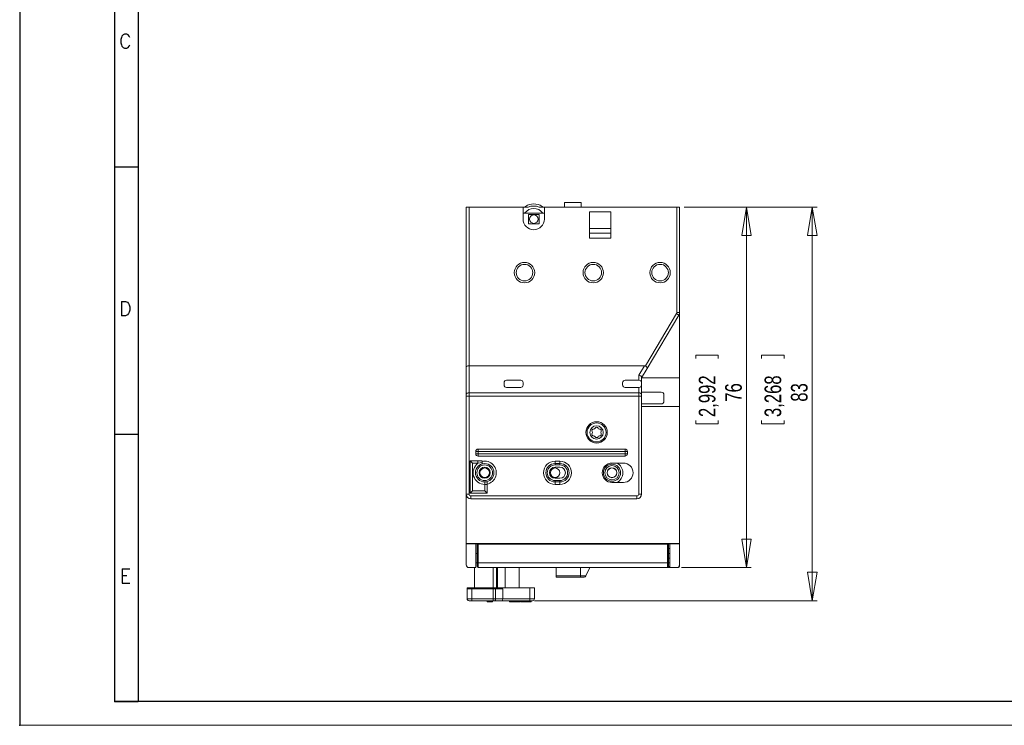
# Model space of a CAD drawing. Header units: millimetres. Extents: x 0 to 420, y 0 to 297.
# Tile 1 of 16: x 0 to 208, y 0 to 149. Entities that reach past the tile are written whole.
import ezdxf

# ---------------------------------------------------------------- set-up
doc = ezdxf.new("R2010")
doc.units = ezdxf.units.MM
doc.header["$PDSIZE"] = -1
doc.layers.add('FORMATO', color=7, linetype='Continuous')
doc.styles.add('SLDTEXTSTYLE0', font='ROMANS')
doc.styles.add('SLDTEXTSTYLE3', font='TXT', dxfattribs={"width": 0.75})
doc.dimstyles.new('SLDDIMSTYLE0', dxfattribs={"dimtxt": 3.5, "dimasz": 6, "dimexe": 0, "dimexo": 0.0625, "dimgap": 0.875, "dimtad": 1, "dimtoh": 1, "dimrnd": 1e-09, "dimzin": 12, "dimdsep": 46, "dimtxsty": 'SLDTEXTSTYLE3', "dimblk1": 'CLOSED', "dimblk2": 'CLOSED', "dimsah": 1, "dimcen": 0.09, "dimadec": 0, "dimazin": 0, "dimtfac": 1, "dimtofl": 0, "dimtmove": 0, "dimatfit": 3, "dimldrblk": 'CLOSED', "dimfxl": 0, "dimtolj": 1, "dimtzin": 12, "dimarcsym": 0})

# ---------------------------------------------------------------- blocks, each defined once
blk = doc.blocks.new('_CLOSED')
at = {"color": 0, "linetype": 'ByBlock', "lineweight": -2}
for p, q in [((-1, 0.166667), (0, 0)), ((-1, 0.166667), (-1, -0.166667)), ((0, 0), (-1, -0.166667)), ((0, 0), (-1, 0))]:
    blk.add_line(p, q, dxfattribs=at)
blk = doc.blocks.new('*D4')
at = {"color": 7, "linetype": 'Continuous', "lineweight": 0}
for p, q in [((140.18, 109.27), (154.32, 109.27)), ((153.32, 109.27), (153.32, 33.27)), ((142.63, 78.07), (147.35, 78.07)), ((142.63, 78.07), (142.63, 77.36)), ((147.35, 78.07), (147.35, 77.36)), ((142.63, 63.59), (142.63, 64.3)), ((142.63, 63.59), (147.35, 63.59)), ((147.35, 63.59), (147.35, 64.3)), ((139.58, 33.27), (154.32, 33.27))]:
    blk.add_line(p, q, dxfattribs=at)
at = {"color": 7, "linetype": 'Continuous', "lineweight": 0, "xscale": 6, "yscale": 6}
for p, rotation in [((153.32, 109.27, -10.51), 90.00000000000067), ((153.32, 33.27, -10.51), 270.0000000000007)]:
    blk.add_blockref('_CLOSED', p, dxfattribs=dict(at, rotation=rotation))
at = {"color": 7, "linetype": 'Continuous', "lineweight": 0, "char_height": 3.5, "attachment_point": 1, "rotation": 90, "style": 'SLDTEXTSTYLE3'}
for s, insert in [('2,992', (143.25, 65.01)), ('76', (148.81, 68.25))]:
    blk.add_mtext(s, dxfattribs=dict(at, insert=insert))
blk = doc.blocks.new('*D5')
at = {"color": 7, "linetype": 'Continuous', "lineweight": 0}
for p, q in [((140.18, 109.27), (168.19, 109.27)), ((167.19, 109.27), (167.19, 26.27)), ((156.5, 78.07), (161.22, 78.07)), ((156.5, 78.07), (156.5, 77.36)), ((161.22, 78.07), (161.22, 77.36)), ((156.5, 63.59), (156.5, 64.3)), ((156.5, 63.59), (161.22, 63.59)), ((161.22, 63.59), (161.22, 64.3)), ((108.58, 26.27), (168.19, 26.27))]:
    blk.add_line(p, q, dxfattribs=at)
at = {"color": 7, "linetype": 'Continuous', "lineweight": 0, "xscale": 6, "yscale": 6}
for p, rotation in [((167.19, 109.27, -10.51), 90.00000000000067), ((167.19, 26.27, -10.51), 270.0000000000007)]:
    blk.add_blockref('_CLOSED', p, dxfattribs=dict(at, rotation=rotation))
at = {"color": 7, "linetype": 'Continuous', "lineweight": 0, "char_height": 3.5, "attachment_point": 1, "rotation": 90, "style": 'SLDTEXTSTYLE3'}
for s, insert in [('3,268', (157.12, 65.01)), ('83', (162.68, 68.25))]:
    blk.add_mtext(s, dxfattribs=dict(at, insert=insert))

msp = doc.modelspace()

# ---------------------------------------------------------------- linework, layer by layer
at = {"color": 7, "linetype": 'Continuous', "lineweight": 15}
for p, q in [((114.933, 109.269), (114.933, 110.269)), ((114.933, 110.269), (118.433, 110.269)), ((118.433, 109.269), (118.433, 110.269)), ((94.183, 109.269), (94.783, 109.269)), ((94.183, 75.591), (94.183, 109.269)), ((94.783, 109.269), (94.783, 75.84)), ((94.783, 109.269), (106.183, 109.269)), ((106.183, 109.269), (106.183, 106.769)), ((106.183, 109.269), (107.287, 109.269)), ((106.183, 108.048), (106.582, 108.048)), ((106.582, 108.048), (110.284, 108.048)), ((109.579, 109.269), (110.683, 109.269)), ((110.284, 108.048), (110.683, 108.048)), ((110.683, 106.769), (110.683, 109.269)), ((110.683, 109.269), (138.583, 109.269)), ((120.183, 108.269), (120.183, 104.769)), ((120.183, 108.269), (124.683, 108.269)), ((124.683, 108.269), (124.683, 104.769)), ((138.583, 87.043), (138.583, 109.269)), ((138.583, 109.269), (139.183, 109.269)), ((139.183, 109.269), (139.183, 87.043)), ((107.31, 107.698), (107.31, 105.809)), ((109.558, 107.698), (107.31, 107.698)), ((109.558, 105.811), (109.558, 107.698)), ((107.345, 105.769), (109.521, 105.769)), ((120.183, 104.769), (124.683, 104.769)), ((120.183, 104.769), (120.183, 103.769)), ((124.683, 104.769), (124.683, 103.769)), ((120.183, 103.769), (124.683, 103.769)), ((120.183, 103.769), (120.183, 102.769)), ((120.183, 102.769), (124.683, 102.769)), ((124.683, 103.769), (124.683, 102.769)), ((131.975, 75.783), (138.527, 86.839)), ((139.043, 86.533), (132.378, 75.285)), ((139.183, 87.043), (138.583, 87.043)), ((139.183, 87.043), (139.183, 73.269)), ((94.183, 69.708), (94.183, 75.591)), ((94.783, 75.84), (94.783, 70.132)), ((94.783, 75.84), (131.758, 75.84)), ((130.583, 73.857), (131.758, 75.84)), ((132.378, 75.285), (131.183, 73.269)), ((105.683, 72.769), (102.683, 72.769)), ((130.683, 72.769), (127.683, 72.769)), ((130.583, 72.769), (130.583, 73.857)), ((131.183, 73.348), (131.183, 72.269)), ((139.183, 73.269), (131.183, 73.269)), ((139.183, 73.269), (139.183, 67.269)), ((102.183, 72.269), (102.183, 71.769)), ((102.683, 71.269), (105.683, 71.269)), ((106.183, 71.769), (106.183, 72.269)), ((127.183, 72.269), (127.183, 71.769)), ((127.683, 71.269), (130.683, 71.269)), ((130.583, 70.132), (130.583, 71.269)), ((131.183, 71.769), (131.183, 72.269)), ((131.183, 71.769), (131.183, 69.708)), ((94.183, 69.425), (94.183, 69.708)), ((94.183, 69.425), (94.783, 69.425)), ((94.183, 48.769), (94.183, 69.425)), ((94.783, 70.132), (94.783, 69.425)), ((94.783, 70.132), (130.583, 70.132)), ((130.583, 69.425), (94.783, 69.425)), ((94.783, 69.425), (94.783, 48.769)), ((130.583, 69.425), (130.583, 70.132)), ((131.183, 69.425), (130.583, 69.425)), ((130.583, 48.769), (130.583, 69.425)), ((135.283, 70.269), (131.183, 70.269)), ((135.283, 70.269), (131.183, 70.269)), ((131.183, 69.708), (131.183, 69.425)), ((131.183, 69.425), (131.183, 48.769)), ((135.883, 69.669), (135.883, 68.369)), ((135.883, 68.369), (135.883, 69.669)), ((135.283, 67.769), (131.183, 67.769)), ((131.183, 67.769), (135.283, 67.769)), ((139.183, 67.269), (131.183, 67.269)), ((139.183, 67.269), (139.183, 38.369)), ((96.683, 57.769), (96.683, 58.269)), ((96.683, 58.269), (127.683, 58.269)), ((127.683, 57.769), (127.683, 58.269)), ((96.183, 57.769), (96.683, 57.769)), ((96.183, 57.269), (96.183, 57.769)), ((96.183, 57.269), (96.683, 57.269)), ((96.683, 57.769), (96.683, 57.269)), ((127.683, 57.769), (96.683, 57.769)), ((96.683, 57.269), (127.683, 57.269)), ((96.683, 56.769), (96.683, 57.269)), ((127.683, 56.769), (96.683, 56.769)), ((127.683, 57.269), (127.683, 57.769)), ((127.683, 57.769), (128.183, 57.769)), ((127.683, 57.269), (128.183, 57.269)), ((127.683, 56.769), (127.683, 57.269)), ((128.183, 57.769), (128.183, 57.269)), ((96.668, 55.769), (95.033, 55.769)), ((95.033, 55.769), (95.033, 48.969)), ((95.533, 55.269), (95.533, 49.469)), ((96.668, 55.269), (95.533, 55.269)), ((96.668, 55.269), (96.668, 55.769)), ((96.668, 55.769), (97.533, 55.769)), ((97.533, 55.457), (96.668, 55.269)), ((112.933, 55.719), (112.933, 55.219)), ((112.933, 55.719), (113.933, 55.719)), ((112.933, 55.219), (112.933, 54.919)), ((113.933, 55.219), (112.933, 55.219)), ((113.933, 54.919), (112.933, 54.919)), ((113.933, 54.444), (112.933, 54.444)), ((113.933, 55.219), (113.933, 55.719)), ((113.933, 55.219), (113.933, 54.919)), ((127.333, 55.319), (124.933, 55.319)), ((112.933, 52.094), (113.933, 52.094)), ((98.083, 50.819), (98.083, 51.319)), ((98.083, 50.819), (98.583, 50.819)), ((98.083, 49.469), (98.083, 50.819)), ((98.583, 51.003), (98.583, 50.819)), ((98.583, 48.969), (98.583, 50.819)), ((112.933, 51.619), (113.933, 51.619)), ((112.933, 51.319), (112.933, 51.619)), ((112.933, 51.319), (113.933, 51.319)), ((112.933, 50.819), (112.933, 51.319)), ((113.933, 50.819), (112.933, 50.819)), ((113.933, 51.319), (113.933, 51.619)), ((113.933, 51.319), (113.933, 50.819)), ((124.933, 51.219), (127.333, 51.219)), ((94.183, 48.769), (94.783, 48.769)), ((94.183, 48.769), (94.183, 38.369)), ((95.033, 48.969), (98.583, 48.969)), ((95.183, 48.369), (130.183, 48.369)), ((95.183, 47.769), (95.183, 48.369)), ((130.183, 47.769), (95.183, 47.769)), ((95.533, 49.469), (98.083, 49.469)), ((130.183, 47.769), (130.183, 48.369)), ((131.183, 48.769), (130.583, 48.769)), ((139.183, 38.369), (94.183, 38.369)), ((94.183, 38.269), (94.183, 38.369)), ((96.233, 38.269), (94.183, 38.269)), ((94.183, 33.869), (94.183, 38.269)), ((96.233, 38.269), (96.233, 33.269)), ((96.483, 38.269), (96.233, 38.269)), ((96.483, 38.219), (96.483, 38.369)), ((96.483, 38.219), (96.483, 34.269)), ((96.733, 38.219), (96.483, 38.219)), ((96.733, 34.269), (96.733, 38.219)), ((136.633, 38.219), (96.733, 38.219)), ((97.483, 38.269), (97.483, 38.219)), ((99.383, 38.269), (97.483, 38.269)), ((97.614, 38.269), (97.614, 38.219)), ((99.383, 38.219), (99.383, 38.269)), ((135.883, 38.269), (133.983, 38.269)), ((133.983, 38.269), (133.983, 38.219)), ((135.883, 38.219), (135.883, 38.269)), ((136.633, 38.219), (136.633, 34.269)), ((136.633, 38.219), (136.883, 38.219)), ((136.883, 38.219), (136.883, 38.369)), ((136.883, 38.269), (137.133, 38.269)), ((136.883, 38.219), (136.883, 34.269)), ((137.133, 38.269), (137.133, 33.269)), ((139.183, 38.269), (137.133, 38.269)), ((138.312, 38.369), (138.312, 38.269)), ((138.383, 38.269), (138.383, 38.369)), ((139.183, 38.269), (139.183, 38.369)), ((139.183, 33.869), (139.183, 38.269)), ((96.483, 36.269), (96.233, 36.269)), ((137.133, 37.269), (136.883, 37.269)), ((137.133, 36.269), (136.883, 36.269)), ((96.233, 33.269), (94.783, 33.269)), ((95.921, 33.269), (95.921, 28.969)), ((96.233, 34.269), (96.483, 34.269)), ((96.733, 34.269), (96.483, 34.269)), ((96.733, 33.269), (96.733, 34.269)), ((136.633, 34.269), (96.733, 34.269)), ((136.633, 33.269), (96.733, 33.269)), ((99.845, 28.969), (99.845, 33.269)), ((100.606, 33.269), (100.606, 28.969)), ((100.783, 33.269), (100.783, 28.969)), ((102.383, 33.269), (102.383, 28.969)), ((105.383, 33.269), (105.383, 28.969)), ((113.183, 33.269), (113.183, 31.49)), ((118.283, 33.269), (118.283, 31.49)), ((120.283, 33.269), (119.394, 31.49)), ((136.633, 34.269), (136.633, 33.269)), ((136.633, 34.269), (136.883, 34.269)), ((137.093, 33.269), (136.633, 33.269)), ((137.133, 35.269), (136.883, 35.269)), ((136.883, 34.269), (137.133, 34.269)), ((136.883, 33.519), (137.133, 33.519)), ((138.583, 33.269), (137.133, 33.269)), ((139.07, 33.519), (139.183, 33.519)), ((139.183, 33.519), (139.183, 33.869)), ((113.183, 31.49), (118.283, 31.49)), ((113.183, 31.269), (113.183, 31.49)), ((113.183, 31.269), (118.283, 31.269)), ((118.283, 31.49), (119.394, 31.49)), ((118.283, 31.49), (118.283, 31.269)), ((94.383, 28.769), (94.383, 28.969)), ((94.383, 28.969), (95.383, 28.969)), ((94.383, 26.669), (94.383, 28.769)), ((94.383, 28.769), (95.383, 28.769)), ((95.383, 28.969), (95.383, 28.769)), ((107.583, 28.969), (95.383, 28.969)), ((95.383, 28.769), (95.383, 26.669)), ((95.383, 28.769), (99.883, 28.769)), ((99.883, 26.669), (99.883, 28.769)), ((99.883, 28.769), (100.383, 28.769)), ((100.383, 28.769), (100.383, 26.669)), ((100.383, 28.769), (101.883, 28.769)), ((101.883, 28.769), (101.883, 26.669)), ((107.583, 26.669), (107.583, 28.969)), ((107.583, 28.969), (108.583, 28.969)), ((108.583, 28.969), (108.583, 26.669)), ((95.383, 26.669), (94.383, 26.669)), ((94.783, 26.269), (95.383, 26.269)), ((95.383, 26.669), (99.883, 26.669)), ((95.383, 26.669), (95.383, 26.269)), ((99.066, 26.269), (95.383, 26.269)), ((98.59, 26.019), (98.59, 26.269)), ((99.066, 26.019), (98.59, 26.019)), ((99.257, 26.269), (99.066, 26.269)), ((99.066, 26.019), (99.066, 26.269)), ((99.257, 26.019), (99.066, 26.019)), ((99.883, 26.269), (99.257, 26.269)), ((99.257, 26.019), (99.257, 26.269)), ((99.734, 26.019), (99.257, 26.019)), ((99.734, 26.019), (99.734, 26.269)), ((100.383, 26.669), (99.883, 26.669)), ((99.883, 26.269), (99.883, 26.669)), ((99.883, 26.269), (100.183, 26.269)), ((101.094, 26.269), (100.183, 26.269)), ((100.383, 26.669), (101.883, 26.669)), ((101.094, 26.269), (101.292, 26.269)), ((101.776, 26.269), (101.292, 26.269)), ((107.583, 26.269), (101.776, 26.269)), ((101.883, 26.669), (107.583, 26.669)), ((103.342, 26.019), (103.342, 26.269)), ((103.342, 26.019), (103.818, 26.019)), ((103.818, 26.019), (103.818, 26.269)), ((103.818, 26.019), (104.009, 26.019)), ((104.009, 26.019), (104.009, 26.269)), ((104.009, 26.019), (104.486, 26.019)), ((104.486, 26.019), (104.486, 26.269)), ((104.486, 26.019), (104.614, 26.019)), ((104.614, 26.019), (104.614, 26.269)), ((104.614, 26.019), (104.783, 26.019)), ((104.783, 26.019), (104.783, 26.269)), ((104.783, 26.019), (104.926, 26.019)), ((104.926, 26.019), (105.117, 26.019)), ((105.065, 26.019), (105.065, 26.269)), ((105.368, 26.019), (105.368, 26.269)), ((105.368, 26.019), (105.537, 26.019)), ((105.537, 26.019), (105.537, 26.269)), ((105.537, 26.019), (105.593, 26.019)), ((105.593, 26.019), (105.593, 26.269)), ((105.722, 26.019), (105.722, 26.269)), ((105.722, 26.019), (106.66, 26.019)), ((106.66, 26.019), (106.66, 26.269)), ((106.768, 26.019), (106.768, 26.269)), ((107.338, 26.019), (107.338, 26.269)), ((108.583, 26.669), (107.583, 26.669)), ((107.583, 26.269), (107.583, 26.669)), ((107.583, 26.269), (108.183, 26.269)), ((107.906, 26.019), (107.906, 26.269))]:
    msp.add_line(p, q, dxfattribs=at)
at = {"color": 7, "linetype": 'Continuous', "lineweight": 15, "flags": 128}
for points in [[(139.043, 86.533), (139.033, 86.539), (139.004, 86.556), (138.956, 86.584), (138.892, 86.622), (138.814, 86.669), (138.725, 86.722), (138.628, 86.779), (138.527, 86.839)], [(95.533, 55.269), (95.436, 55.366), (95.342, 55.46), (95.255, 55.546), (95.18, 55.622), (95.117, 55.684), (95.071, 55.73), (95.043, 55.759), (95.033, 55.769)], [(95.533, 49.469), (95.436, 49.371), (95.342, 49.277), (95.255, 49.191), (95.18, 49.115), (95.117, 49.053), (95.071, 49.007), (95.043, 48.978), (95.033, 48.969)], [(98.083, 49.469), (98.181, 49.371), (98.274, 49.277), (98.361, 49.191), (98.437, 49.115), (98.499, 49.053), (98.545, 49.007), (98.574, 48.978), (98.583, 48.969)], [(100.383, 26.669), (100.379, 26.59), (100.368, 26.515), (100.349, 26.446), (100.325, 26.386), (100.294, 26.336), (100.26, 26.299), (100.222, 26.276), (100.183, 26.269)]]:
    msp.add_lwpolyline(points, dxfattribs=at)
at = {"color": 7, "linetype": 'Continuous', "lineweight": 15}
for centre, radius in [((108.433, 106.769), 0.9), ((106.483, 95.469), 2.15), ((120.983, 95.469), 2.15), ((135.083, 95.469), 2.15), ((106.483, 95.469), 1.75), ((120.983, 95.469), 1.75), ((135.083, 95.469), 1.75), ((121.683, 61.769), 2.25), ((121.683, 61.769), 2), ((121.683, 61.769), 1.4), ((98.083, 53.269), 1.95), ((98.083, 53.269), 1.65), ((98.083, 53.269), 1.175), ((98.083, 53.269), 1), ((112.933, 53.269), 1), ((124.933, 53.269), 1.8), ((124.933, 53.269), 1.5), ((124.933, 53.269), 1.05), ((124.933, 53.269), 1)]:
    msp.add_circle(centre, radius, dxfattribs=at)
for centre, radius, start, end in [((106.111, 110.269), 1, 270, 303.55731), ((108.433, 106.769), 2.25, 34.65946, 145.34054), ((108.433, 106.769), 3.2, 56.44269, 123.55731), ((108.433, 106.769), 2.75, 65.38002, 114.61998), ((110.755, 110.269), 1, 236.44269, 270), ((108.433, 106.769), 2.25, 180, 0), ((108.433, 106.769), 1.477, 220.48914, 222.58168), ((108.433, 106.769), 1.477, 317.41832, 319.61521), ((138.183, 87.043), 0.4, 329.34933, 0), ((138.183, 87.043), 1, 329.34933, 0), ((102.683, 72.269), 0.5, 90, 180), ((105.683, 72.269), 0.5, 0, 90), ((127.683, 72.269), 0.5, 90, 180), ((130.683, 72.269), 0.5, 0, 90), ((102.683, 71.769), 0.5, 180, 270), ((105.683, 71.769), 0.5, 270, 0), ((127.683, 71.769), 0.5, 180, 270), ((130.683, 71.769), 0.5, 270, 0), ((94.708, 69.602), 0.536, 81.95053, 168.57839), ((130.658, 69.602), 0.536, 11.42184, 98.04937), ((135.283, 69.669), 0.6, 0, 90), ((135.283, 69.669), 0.6, 0, 90), ((135.283, 68.369), 0.6, 270, 0), ((135.283, 68.369), 0.6, 270, 0), ((121.027, 62.147), 0.342, 83.87755, 216.12245), ((121.096, 62.786), 0.3, 263.87755, 336.12245), ((121.683, 62.526), 0.342, 23.87755, 156.12245), ((122.271, 62.786), 0.3, 203.87755, 276.12245), ((122.339, 62.147), 0.342, 323.87755, 96.12245), ((121.027, 61.39), 0.342, 143.87755, 276.12245), ((120.508, 61.769), 0.3, 323.87755, 36.12245), ((121.096, 60.751), 0.3, 23.87755, 96.12245), ((121.683, 61.011), 0.342, 203.87755, 336.12245), ((122.271, 60.751), 0.3, 83.87755, 156.12245), ((122.339, 61.39), 0.342, 263.87755, 36.12245), ((122.858, 61.769), 0.3, 143.87755, 216.12245), ((96.683, 57.769), 0.5, 90, 180), ((127.683, 57.769), 0.5, 0, 90), ((96.683, 57.269), 0.5, 180, 270), ((127.683, 57.269), 0.5, 270, 0), ((98.083, 53.269), 2.45, 125.28126, 270), ((98.083, 53.269), 2.45, 281.77574, 102.97288), ((112.933, 53.269), 2.45, 90, 270), ((112.933, 53.269), 1.95, 90, 270), ((112.933, 53.269), 1.65, 90, 270), ((112.933, 53.269), 1.175, 90, 270), ((113.933, 53.269), 2.45, 270, 90), ((113.933, 53.269), 1.95, 270, 90), ((113.933, 53.269), 1.65, 270, 90), ((113.933, 53.269), 1.175, 270, 90), ((124.933, 53.269), 2.05, 90, 270), ((124.933, 53.269), 2.3, 296.96239, 63.03761), ((127.333, 53.269), 2.05, 270, 90), ((95.183, 48.769), 1, 180, 270), ((95.183, 48.769), 0.4, 180, 270), ((130.183, 48.769), 0.4, 270, 0), ((130.183, 48.769), 1, 270, 0), ((94.783, 33.869), 0.6, 180, 270), ((96.733, 33.519), 0.25, 180, 270), ((136.633, 33.519), 0.25, 270, 0), ((138.583, 33.869), 0.6, 270, 0), ((138.933, 33.519), 0.25, 270, 0), ((119.036, 31.669), 0.4, 270, 333.43495), ((94.783, 26.669), 0.4, 180, 270), ((108.183, 26.669), 0.4, 270, 0)]:
    msp.add_arc(centre, radius, start, end, dxfattribs=at)
for centre, major_axis, ratio, start_param, end_param in [((94.783, 75.591), (0.6, 0), 0.4142136, 1.5707963, 3.1415927), ((131.506, 74.991), (0.469, 0.791), 0.6521663, 0, 0.3687875), ((131.862, 75.591), (0.516, -0.306), 0.3709546, 0, 1.5707963), ((130.583, 73.433), (0.59, -0.162), 0.6805921, 0.1843938, 1.7551901), ((101.094, 26.669), (0, 0.4), 0.7320508, 3.1415927, 3.2760735), ((99.953, 26.669), (1.727, -0.316), 0.1417556, 5.4899371, 5.6244179), ((101.776, 26.669), (0, 0.4), 0.2679492, 3.1415927, 4.712389)]:
    msp.add_ellipse(centre, major_axis=major_axis, ratio=ratio, start_param=start_param, end_param=end_param, dxfattribs=at)
for points, knots in [([(97.533, 55.769), (97.533, 55.763), (97.533, 55.752), (97.533, 55.665), (97.533, 55.559), (97.533, 55.482), (97.533, 55.457)], [0, 0, 0, 0, 0.2862536, 0.572537, 0.8580091, 1, 1, 1, 1]), ([(97.533, 55.457), (97.533, 55.411), (97.533, 55.314), (97.533, 55.203), (97.533, 55.146), (97.533, 55.141), (97.533, 55.139)], [0, 0, 0, 0, 0.2552838, 0.5528781, 0.8417503, 1, 1, 1, 1]), ([(98.511, 51.366), (98.526, 51.367), (98.557, 51.368), (98.574, 51.318), (98.582, 51.231), (98.583, 51.12), (98.583, 51.037), (98.583, 51.003)], [0, 0, 0, 0, 0.1991591, 0.3977791, 0.6048455, 0.8384427, 1, 1, 1, 1]), ([(96.483, 34.269), (96.483, 34.17), (96.483, 33.974), (96.483, 33.726), (96.483, 33.552), (96.483, 33.53), (96.483, 33.519)], [0, 0, 0, 0, 0.2499014, 0.500016, 0.7501089, 1, 1, 1, 1]), ([(136.883, 34.269), (136.883, 34.17), (136.883, 33.974), (136.883, 33.726), (136.883, 33.552), (136.883, 33.53), (136.883, 33.519)], [0, 0, 0, 0, 0.2499014, 0.500016, 0.7501089, 1, 1, 1, 1]), ([(138.933, 33.269), (138.919, 33.269), (138.9, 33.269), (138.681, 33.269), (138.624, 33.269)], [0, 0, 0, 0, 0.7373719, 1, 1, 1, 1]), ([(118.283, 31.269), (118.382, 31.269), (118.579, 31.269), (118.828, 31.269), (119.002, 31.269), (119.025, 31.269), (119.036, 31.269)], [0, 0, 0, 0, 0.2499117, 0.5000064, 0.7500935, 1, 1, 1, 1]), ([(104.783, 26.019), (104.784, 26.019), (104.785, 26.019), (104.829, 26.019), (104.945, 26.019), (105.025, 26.019), (105.065, 26.019)], [0, 0, 0, 0, 0.2817244, 0.5601279, 0.7795002, 1, 1, 1, 1]), ([(105.065, 26.019), (105.1, 26.019), (105.171, 26.019), (105.274, 26.019), (105.367, 26.019), (105.368, 26.019), (105.368, 26.019)], [0, 0, 0, 0, 0.1875754, 0.3742, 0.5596942, 1, 1, 1, 1]), ([(106.768, 26.019), (106.774, 26.019), (106.785, 26.019), (106.926, 26.019), (107.126, 26.019), (107.267, 26.019), (107.338, 26.019)], [0, 0, 0, 0, 0.2805804, 0.55960885, 0.77957789, 1, 1, 1, 1]), ([(107.338, 26.019), (107.426, 26.019), (107.603, 26.019), (107.797, 26.019), (107.892, 26.019), (107.902, 26.019), (107.906, 26.019)], [0, 0, 0, 0, 0.2796155, 0.5585719, 0.7790782, 1, 1, 1, 1])]:
    msp.add_open_spline(points, degree=3, knots=knots, dxfattribs=at)
at = {"layer": 'FORMATO'}
for p, q in [((0, 297), (0, 0)), ((20, 287), (20, 5)), ((25, 287), (25, 5)), ((20, 117.8), (25, 117.8)), ((20, 61.4), (25, 61.4)), ((415, 5), (19.916, 5)), ((20, 5), (25, 5))]:
    msp.add_line(p, q, dxfattribs=at)
at = {"layer": 'FORMATO', "lineweight": 0}
msp.add_line((0, 0), (420, 0), dxfattribs=at)
at = {"layer": 'FORMATO', "color": 7}
msp.add_point((0, 0), dxfattribs=at)

# ---------------------------------------------------------------- texts
at = {"layer": 'FORMATO', "char_height": 3, "attachment_point": 1, "style": 'SLDTEXTSTYLE0'}
for s, insert in [('C', (20.927, 145.795)), ('D', (20.927, 89.395)), ('E', (21.077, 32.995))]:
    msp.add_mtext(s, dxfattribs=dict(at, insert=insert))

# ---------------------------------------------------------------- dimensions: what is measured, and where the dimension line sits
at = {"color": 7, "linetype": 'Continuous', "lineweight": 0}
for base, p2, picture, middle in [((167.191, 26.269), (107.583, 26.269), '*D5', (167.191, 70.83)), ((153.32, 33.269), (138.583, 33.269), '*D4', (153.32, 70.83))]:
    dim = msp.add_linear_dim(base=base, p1=(139.183, 109.269), p2=p2, angle=90, dimstyle='SLDDIMSTYLE0', dxfattribs=at)
    dim.commit()
    dim.dimension.update_dxf_attribs({"geometry": picture, "text_midpoint": middle, "dimtype": 160})

doc.saveas('drawing.dxf')
